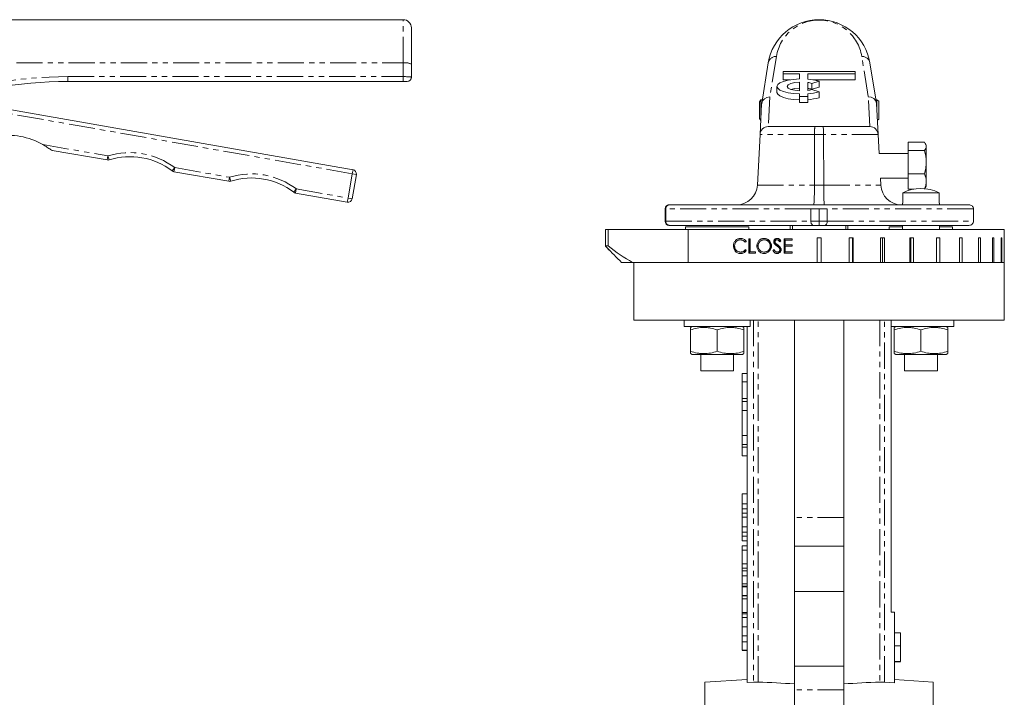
# Model space of a CAD drawing. Header units: millimetres. Extents: x 64 to 548, y -48 to 513.
# Tile 5 of 5: x 309 to 548, y 348 to 513. Entities that reach past the tile are written whole.
import ezdxf

# ---------------------------------------------------------------- set-up
doc = ezdxf.new("R2010")
doc.units = ezdxf.units.MM
doc.linetypes.add('PHANTOM', pattern=[12.7, 6.35, -1.27, 1.27, -1.27, 1.27, -1.27])

msp = doc.modelspace()

# ---------------------------------------------------------------- linework, layer by layer
at = {"color": 7, "linetype": 'Continuous', "lineweight": 15}
for p, q in [((402.44, 512.87), (277.75, 512.87)), ((404.44, 510.87), (404.44, 502.05)), ((489.54, 492.49), (491.14, 502.37)), ((515.82, 502.37), (517.41, 492.56)), ((404.44, 502.05), (404.44, 498.87)), ((494.73, 500.3), (494.73, 499.69)), ((512.23, 500.3), (494.73, 500.3)), ((512.23, 499.69), (512.23, 500.3)), ((402.44, 497.87), (320.99, 497.87)), ((403.44, 497.87), (402.44, 497.87)), ((494.73, 499.69), (498.73, 499.69)), ((494.73, 499.69), (494.73, 498.26)), ((494.73, 498.26), (496.48, 498.26)), ((498.73, 499.69), (498.73, 498.46)), ((498.73, 495.58), (498.73, 497.69)), ((500.73, 499.69), (512.23, 499.69)), ((500.73, 498.41), (500.73, 499.69)), ((500.73, 497.6), (500.73, 495.67)), ((503.49, 497.93), (501.72, 497.39)), ((502, 498.26), (512.23, 498.26)), ((503.49, 497.93), (503.49, 496.5)), ((512.23, 499.69), (512.23, 498.26)), ((493.24, 496.64), (493.24, 495.21)), ((501.72, 497.39), (501.72, 495.96)), ((503.49, 496.5), (501.72, 495.96)), ((501.72, 495.88), (503.49, 495.34)), ((503.49, 495.34), (503.49, 493.91)), ((489.32, 493.37), (489.03, 492.87)), ((489.03, 488.87), (489.03, 492.87)), ((489.68, 493.37), (489.32, 493.37)), ((489.32, 493.37), (489.32, 488.39)), ((498.73, 494.81), (498.73, 494.19)), ((498.73, 494.19), (500.73, 494.19)), ((498.73, 494.19), (498.73, 492.76)), ((498.73, 492.76), (500.73, 492.76)), ((500.73, 494.19), (500.73, 494.86)), ((500.73, 494.19), (500.73, 492.76)), ((517.53, 493.37), (517.28, 493.37)), ((518.03, 493.08), (517.53, 493.37)), ((517.53, 490.56), (517.53, 493.37)), ((518.03, 493.08), (518.03, 488.66)), ((300.09, 492.23), (390.26, 476.41)), ((489.14, 484.98), (489.53, 492.4)), ((489.53, 492.4), (489.54, 492.49)), ((517.41, 492.56), (517.43, 492.46)), ((517.43, 492.46), (517.82, 484.98)), ((489.03, 488.87), (489.32, 488.37)), ((517.64, 488.43), (518.03, 488.66)), ((491.13, 486.87), (502.46, 486.87)), ((502.46, 486.87), (504.43, 486.87)), ((504.43, 486.87), (515.82, 486.87)), ((489.14, 484.98), (488.49, 472.61)), ((502.38, 484.98), (502.36, 472.61)), ((504.6, 472.61), (504.58, 484.98)), ((518.06, 480.37), (517.82, 484.98)), ((330.52, 478.77), (317.21, 481.11)), ((525.13, 483.06), (529.06, 483.06)), ((525.13, 481.08), (525.13, 483.06)), ((525.13, 475.4), (525.13, 481.08)), ((525.13, 481.08), (529.06, 481.08)), ((529.5, 482.37), (529.31, 482.71)), ((529.5, 482.07), (529.5, 482.37)), ((529.5, 482.07), (529.5, 478.24)), ((525.13, 480.37), (518.06, 480.37)), ((529.5, 473.54), (529.5, 478.24)), ((360.07, 473.59), (346.76, 475.92)), ((391.07, 475.26), (390.03, 469.35)), ((518.38, 474.37), (525.13, 474.37)), ((518.47, 472.61), (518.38, 474.37)), ((525.13, 475.4), (529.06, 475.4)), ((525.13, 471.68), (525.13, 475.4)), ((525.13, 471.68), (526.48, 471.68)), ((529.3, 472.02), (529.5, 472.37)), ((529.5, 472.37), (529.5, 473.54)), ((388.87, 468.53), (376.31, 470.74)), ((523.8, 470.8), (523.8, 468.3)), ((523.8, 470.8), (532.66, 470.8)), ((532.66, 468.3), (532.66, 470.8)), ((466.07, 466.87), (466.07, 463.87)), ((467.07, 467.87), (539.89, 467.87)), ((501.48, 466.87), (503.48, 466.87)), ((501.48, 466.87), (501.48, 463.87)), ((503.48, 466.87), (503.48, 463.87)), ((503.48, 466.87), (505.48, 466.87)), ((505.48, 466.87), (505.48, 463.87)), ((523.73, 468.3), (523.73, 467.87)), ((523.8, 468.3), (523.73, 468.3)), ((532.73, 468.3), (532.66, 468.3)), ((532.73, 467.87), (532.73, 468.3)), ((540.98, 466.87), (540.98, 463.87)), ((451.56, 461.87), (451.56, 457.87)), ((451.56, 461.87), (451.56, 457.87)), ((452.24, 461.87), (451.56, 461.87)), ((451.56, 461.87), (451.56, 461.87)), ((451.56, 461.87), (451.56, 461.87)), ((452.24, 457.87), (452.24, 461.87)), ((471.66, 461.87), (452.24, 461.87)), ((502.11, 462.87), (467.07, 462.87)), ((471.05, 462.52), (471.05, 461.87)), ((471.58, 462.52), (471.05, 462.52)), ((486.42, 462.52), (471.58, 462.52)), ((471.66, 453.87), (471.66, 461.87)), ((548.48, 461.87), (471.66, 461.87)), ((486.42, 461.87), (486.42, 462.52)), ((496.48, 461.87), (496.48, 462.87)), ((497.02, 462.87), (497.02, 461.87)), ((503.48, 462.87), (502.11, 462.87)), ((503.48, 462.87), (503.48, 463.87)), ((504.85, 462.87), (503.48, 462.87)), ((539.89, 462.87), (504.85, 462.87)), ((509.94, 461.87), (509.94, 462.87)), ((510.48, 462.87), (510.48, 461.87)), ((520.54, 462.52), (520.54, 461.87)), ((521.07, 462.52), (520.54, 462.52)), ((523.73, 462.52), (521.07, 462.52)), ((523.73, 462.87), (523.73, 461.87)), ((532.73, 461.87), (532.73, 462.87)), ((535.91, 462.52), (532.73, 462.52)), ((535.91, 461.87), (535.91, 462.52)), ((548.48, 459.87), (548.48, 461.87)), ((484.52, 459.35), (484.37, 459.35)), ((486.75, 459.62), (486.45, 459.62)), ((486.45, 459.62), (486.45, 456.12)), ((486.61, 456.12), (486.61, 459.62)), ((486.75, 456.48), (486.75, 459.62)), ((490.28, 459.35), (490.12, 459.35)), ((493.43, 459.35), (493.27, 459.35)), ((496.94, 459.62), (494.97, 459.62)), ((494.97, 459.62), (494.97, 456.12)), ((495.13, 456.12), (495.13, 459.62)), ((495.28, 458.18), (495.28, 459.26)), ((495.28, 459.26), (496.94, 459.26)), ((496.94, 459.26), (496.94, 459.62)), ((502.98, 453.87), (502.98, 459.87)), ((502.98, 459.87), (503.98, 459.87)), ((503.98, 459.87), (503.98, 453.87)), ((510.8, 459.87), (511.79, 459.87)), ((510.8, 453.87), (510.8, 459.87)), ((511.57, 459.87), (511.57, 453.87)), ((511.79, 459.87), (511.79, 453.87)), ((518.4, 459.87), (519.34, 459.87)), ((518.4, 453.87), (518.4, 459.87)), ((518.91, 459.87), (518.91, 453.87)), ((519.34, 459.87), (519.34, 453.87)), ((525.54, 459.87), (526.41, 459.87)), ((525.54, 453.87), (525.54, 459.87)), ((525.78, 459.87), (525.78, 453.87)), ((526.41, 459.87), (526.41, 453.87)), ((532.02, 459.87), (532.79, 459.87)), ((532.02, 453.87), (532.02, 459.87)), ((532.79, 459.87), (532.79, 453.87)), ((537.63, 459.87), (538.27, 459.87)), ((537.63, 453.87), (537.63, 459.87)), ((538.27, 459.87), (538.27, 453.87)), ((542.2, 459.87), (542.7, 459.87)), ((542.2, 453.87), (542.2, 459.87)), ((542.7, 459.87), (542.7, 453.87)), ((545.59, 459.87), (545.93, 459.87)), ((545.59, 453.87), (545.59, 459.87)), ((545.93, 459.87), (545.93, 453.87)), ((547.71, 459.87), (547.88, 459.87)), ((547.71, 453.87), (547.71, 459.87)), ((547.88, 459.87), (547.88, 453.87)), ((548.48, 459.87), (548.48, 459.87)), ((548.48, 453.87), (548.48, 459.87)), ((451.56, 457.87), (451.56, 457.87)), ((451.56, 457.87), (452.24, 457.87)), ((482.84, 457.89), (482.68, 457.89)), ((488.54, 457.86), (488.38, 457.86)), ((491.75, 457.87), (491.59, 457.87)), ((492.62, 458.89), (492.46, 458.89)), ((492.81, 458.36), (492.65, 458.36)), ((493.99, 457.33), (493.83, 457.33)), ((494.11, 456.98), (493.95, 456.98)), ((496.94, 458.18), (495.28, 458.18)), ((495.28, 456.48), (495.28, 457.83)), ((495.28, 457.83), (496.94, 457.83)), ((496.94, 457.83), (496.94, 458.18)), ((483.24, 456.64), (483.08, 456.64)), ((484.54, 456.39), (484.39, 456.39)), ((486.45, 456.12), (488, 456.12)), ((488, 456.48), (486.75, 456.48)), ((488, 456.12), (488, 456.48)), ((490.28, 456.39), (490.12, 456.39)), ((492.4, 456.8), (492.25, 456.8)), ((493.44, 456.39), (493.28, 456.39)), ((494.97, 456.12), (496.94, 456.12)), ((496.94, 456.48), (495.28, 456.48)), ((496.94, 456.12), (496.94, 456.48)), ((455.49, 453.87), (458.19, 453.87)), ((455.49, 453.87), (455.49, 453.87)), ((466.83, 453.87), (458.19, 453.87)), ((458.48, 453.87), (458.48, 439.87)), ((466.83, 453.87), (548.48, 453.87)), ((502.98, 453.87), (471.66, 453.87)), ((496.48, 453.87), (496.48, 453.87)), ((497.02, 453.87), (497.02, 453.87)), ((510.8, 453.87), (503.98, 453.87)), ((509.94, 453.87), (509.94, 453.87)), ((510.48, 453.87), (510.48, 453.87)), ((518.4, 453.87), (511.79, 453.87)), ((525.54, 453.87), (519.34, 453.87)), ((532.02, 453.87), (526.41, 453.87)), ((537.63, 453.87), (532.79, 453.87)), ((542.2, 453.87), (538.27, 453.87)), ((545.59, 453.87), (542.7, 453.87)), ((547.71, 453.87), (545.93, 453.87)), ((548.48, 453.87), (547.88, 453.87)), ((548.48, 439.87), (548.48, 453.87)), ((458.48, 439.87), (548.48, 439.87)), ((470.73, 439.87), (470.73, 438.27)), ((486.73, 438.27), (470.73, 438.27)), ((472.61, 438.27), (472.23, 438.05)), ((485.23, 438.05), (484.86, 438.27)), ((485.98, 438.27), (485.98, 351.72)), ((486.73, 438.27), (486.73, 439.87)), ((497.48, 439.87), (497.48, 391.9)), ((509.48, 439.87), (509.48, 391.9)), ((520.98, 368.87), (520.98, 439.87)), ((536.23, 438.27), (520.98, 438.27)), ((522.1, 438.27), (521.73, 438.05)), ((534.73, 438.05), (534.35, 438.27)), ((536.23, 438.27), (536.23, 439.87)), ((472.23, 437.47), (472.23, 432.27)), ((478.73, 437.47), (478.73, 432.27)), ((485.23, 437.47), (485.23, 432.27)), ((521.73, 437.47), (521.73, 432.27)), ((528.23, 437.47), (528.23, 432.27)), ((534.73, 437.47), (534.73, 432.27)), ((472.23, 431.69), (472.61, 431.47)), ((472.61, 431.47), (478.73, 431.47)), ((474.73, 431.47), (474.73, 427.52)), ((478.73, 431.47), (484.86, 431.47)), ((482.73, 427.52), (482.73, 431.47)), ((484.86, 431.47), (485.23, 431.69)), ((521.73, 431.69), (522.1, 431.47)), ((522.1, 431.47), (528.23, 431.47)), ((524.23, 431.47), (524.23, 427.52)), ((528.23, 431.47), (534.35, 431.47)), ((532.23, 427.52), (532.23, 431.47)), ((534.35, 431.47), (534.73, 431.69)), ((475.01, 427.52), (474.73, 427.52)), ((482.73, 427.52), (475.01, 427.52)), ((484.78, 426.87), (485.98, 426.87)), ((484.78, 426.87), (484.78, 424.87)), ((524.5, 427.52), (524.23, 427.52)), ((532.23, 427.52), (524.5, 427.52)), ((484.78, 424.87), (485.98, 424.87)), ((484.78, 424.87), (484.78, 420.79)), ((484.78, 420.79), (485.98, 420.79)), ((484.78, 420.07), (484.78, 420.79)), ((485.98, 420.07), (484.78, 420.07)), ((484.78, 420.07), (484.78, 417.9)), ((484.78, 417.9), (485.98, 417.9)), ((484.78, 417.9), (484.78, 411.79)), ((484.78, 411.79), (485.98, 411.79)), ((484.78, 411.79), (484.78, 409.59)), ((484.78, 409.59), (485.98, 409.59)), ((484.78, 408.95), (484.78, 409.59)), ((485.98, 408.95), (484.78, 408.95)), ((484.78, 408.95), (484.78, 406.87)), ((484.78, 406.87), (485.98, 406.87)), ((484.78, 397.6), (485.98, 397.6)), ((484.78, 397.6), (484.78, 395.21)), ((484.78, 393.97), (485.98, 393.97)), ((484.78, 392.95), (485.98, 392.95)), ((484.78, 391.96), (485.98, 391.96)), ((484.78, 391.96), (484.78, 389.57)), ((497.48, 391.9), (497.48, 384.87)), ((509.48, 391.9), (509.48, 384.87)), ((484.78, 388.33), (485.98, 388.33)), ((484.78, 387.31), (485.98, 387.31)), ((485.98, 386.22), (484.78, 386.22)), ((484.78, 384.96), (484.78, 383.92)), ((484.78, 384.96), (485.98, 384.96)), ((484.78, 383.92), (485.98, 383.92)), ((484.78, 383.92), (484.78, 380.57)), ((497.48, 384.87), (497.48, 373.87)), ((497.48, 384.87), (509.48, 384.87)), ((509.48, 384.87), (509.48, 373.87)), ((484.78, 380.57), (485.98, 380.57)), ((484.78, 380.57), (484.78, 379.58)), ((484.78, 379.58), (485.98, 379.58)), ((484.78, 378.92), (485.98, 378.92)), ((484.78, 377.69), (485.98, 377.69)), ((484.78, 376.06), (484.78, 375.76)), ((485.98, 375.76), (484.78, 375.76)), ((484.78, 375.18), (484.78, 375.76)), ((484.78, 375.18), (485.98, 375.18)), ((484.78, 375.18), (484.78, 375.02)), ((484.78, 375.02), (485.98, 375.02)), ((484.78, 375.02), (484.78, 372.94)), ((497.48, 373.87), (509.48, 373.87)), ((497.48, 373.87), (497.48, 355.74)), ((509.48, 373.87), (509.48, 355.74)), ((484.78, 372.94), (485.98, 372.94)), ((484.78, 372.94), (484.78, 372.85)), ((484.78, 372.85), (485.98, 372.85)), ((484.78, 372.85), (484.78, 372.13)), ((484.78, 372.13), (485.98, 372.13)), ((484.78, 372.13), (484.78, 368.81)), ((484.78, 368.81), (485.98, 368.81)), ((484.78, 368.45), (485.98, 368.45)), ((521.78, 368.87), (520.98, 368.87)), ((521.78, 368.87), (521.78, 351.67)), ((484.78, 367.55), (485.98, 367.55)), ((484.78, 365.31), (485.98, 365.31)), ((523.28, 363.87), (521.78, 363.87)), ((523.28, 360.64), (523.28, 363.87)), ((484.78, 363.07), (485.98, 363.07)), ((484.78, 361.66), (485.98, 361.66)), ((484.78, 359.64), (485.98, 359.64)), ((484.78, 359.55), (485.98, 359.55)), ((523.28, 360.64), (521.78, 360.64)), ((523.28, 356.87), (523.28, 360.64)), ((523.28, 356.87), (521.78, 356.87)), ((523.28, 356.78), (521.78, 356.78)), ((497.48, 355.74), (509.48, 355.74)), ((497.48, 355.74), (497.48, 349.95)), ((509.48, 355.74), (509.48, 349.95)), ((485.98, 352.52), (475.73, 351.87)), ((475.73, 155.87), (475.73, 351.87)), ((485.98, 351.72), (487.57, 351.82)), ((521.78, 351.67), (519.39, 351.82)), ((531.23, 351.87), (521.78, 352.47)), ((531.23, 351.87), (531.23, 155.87)), ((497.48, 349.95), (497.48, 333.17)), ((509.48, 349.95), (509.48, 333.17))]:
    msp.add_line(p, q, dxfattribs=at)
at = {"color": 8, "linetype": 'PHANTOM', "lineweight": 0}
for p, q in [((402.44, 502.37), (402.44, 512.87)), ((295.77, 502.37), (402.44, 502.37)), ((402.44, 499.03), (402.44, 502.37)), ((493.12, 503.95), (491.52, 494.09)), ((515.44, 494.16), (513.85, 503.96)), ((320.99, 497.87), (320.99, 499.03)), ((320.99, 499.03), (402.44, 499.03)), ((402.44, 497.87), (402.44, 499.03)), ((390.08, 475.43), (290.08, 492.97)), ((491.52, 494.09), (491.14, 486.87)), ((515.82, 486.87), (515.44, 494.16)), ((502.38, 484.98), (489.14, 484.98)), ((504.58, 484.98), (502.38, 484.98)), ((517.82, 484.98), (504.58, 484.98)), ((314.92, 482.52), (330.69, 479.76)), ((330.69, 479.76), (330.52, 478.77)), ((330.69, 479.76), (330.99, 478.8)), ((346.94, 476.91), (346.33, 476.11)), ((346.94, 476.91), (346.76, 475.92)), ((346.94, 476.91), (360.24, 474.57)), ((390.08, 475.43), (390.26, 476.41)), ((360.24, 474.57), (360.07, 473.59)), ((360.24, 474.57), (360.54, 473.62)), ((389.05, 469.52), (390.08, 475.43)), ((390.08, 475.43), (391.07, 475.26)), ((376.48, 471.72), (375.88, 470.93)), ((376.48, 471.72), (376.31, 470.74)), ((376.48, 471.72), (389.05, 469.52)), ((488.49, 472.61), (502.36, 472.61)), ((502.36, 472.61), (504.6, 472.61)), ((504.6, 472.61), (518.47, 472.61)), ((389.05, 469.52), (388.87, 468.53)), ((389.05, 469.52), (390.03, 469.35)), ((466.07, 466.87), (466.25, 466.87)), ((501.48, 466.87), (466.25, 466.87)), ((466.25, 466.87), (466.25, 463.87)), ((540.98, 466.87), (505.48, 466.87)), ((451.56, 457.87), (451.56, 461.87)), ((466.07, 463.87), (466.25, 463.87)), ((466.25, 463.87), (501.48, 463.87)), ((501.48, 463.87), (503.48, 463.87)), ((503.48, 463.87), (505.48, 463.87)), ((505.48, 463.87), (540.98, 463.87)), ((493.37, 457.88), (493.21, 457.88)), ((487.57, 439.87), (487.57, 351.82)), ((488.71, 351.85), (488.71, 439.87)), ((518.25, 439.87), (518.25, 351.85)), ((519.39, 351.82), (519.39, 439.87)), ((484.78, 395.21), (485.98, 395.21)), ((509.48, 391.9), (497.48, 391.9)), ((484.78, 389.57), (485.98, 389.57)), ((509.48, 349.95), (497.48, 349.95))]:
    msp.add_line(p, q, dxfattribs=at)
at = {"color": 7, "linetype": 'Continuous', "lineweight": 15, "flags": 128}
for points in [[(498.73, 498.46), (497.28, 498.37), (495.95, 498.17), (494.82, 497.88), (493.96, 497.51), (493.43, 497.08), (493.24, 496.64), (493.43, 496.19), (493.96, 495.76), (494.82, 495.4), (495.95, 495.1), (497.28, 494.9), (498.73, 494.81)], [(498.73, 497.69), (497.56, 497.57), (496.59, 497.33), (495.96, 497.01), (495.74, 496.64), (495.96, 496.26), (496.59, 495.94), (497.56, 495.7), (498.73, 495.58)], [(493.24, 495.21), (493.43, 494.76), (493.96, 494.34), (494.82, 493.97), (495.95, 493.67), (497.28, 493.47), (498.73, 493.38)], [(498.73, 496.26), (497.56, 496.14), (496.64, 495.92)]]:
    msp.add_lwpolyline(points, dxfattribs=at)
at = {"color": 7, "linetype": 'Continuous', "lineweight": 15}
for centre, radius, start, end in [((402.44, 510.87), 2, 0, 90), ((503.48, 500.37), 12.5, 9.22, 170.7986), ((320.99, 397.87), 100, 90, 110.6891), ((403.44, 498.87), 1, 270, 0), ((499.86, 485.26), 13.18, 74.0304, 86.2145), ((499.83, 491.01), 6.66, 73.5361, 82.249), ((499.83, 489.58), 6.66, 73.5361, 82.249), ((499.83, 502.26), 6.66, 277.751, 286.4639), ((499.86, 508.01), 13.18, 273.7855, 285.9696), ((499.86, 506.58), 13.18, 273.7855, 285.9696), ((491.13, 484.87), 2, 90, 177), ((515.82, 484.87), 2, 3, 90), ((306.5, 467.76), 17, 60.2988, 99.7987), ((317.39, 482.09), 1, 232.7827, 260.0487), ((330.69, 479.76), 1, 260.0487, 287.3148), ((336.05, 462.57), 17, 52.7827, 107.3148), ((346.94, 476.91), 1, 232.7827, 260.0487), ((390.08, 475.43), 1, 350.0487, 80.0487), ((360.24, 474.57), 1, 260.0487, 287.3148), ((365.6, 457.39), 17, 52.7827, 107.3148), ((483.5, 472.87), 5, 270, 357), ((523.46, 472.87), 5, 183, 270), ((528.23, 461.87), 9.97, 63.6243, 116.3757), ((376.48, 471.72), 1, 232.7827, 260.0487), ((389.05, 469.52), 1, 260.0487, 350.0487), ((467.07, 466.87), 1, 90, 180), ((467.07, 463.87), 1, 180, 270)]:
    msp.add_arc(centre, radius, start, end, dxfattribs=at)
at = {"color": 8, "linetype": 'PHANTOM', "lineweight": 0}
for centre, radius, start, end in [((503.48, 502.27), 10.5, 9.22, 170.7986), ((402.93, 499.01), 3.4, 63.5468, 98.2475), ((493.05, 502.02), 1.93, 87.8893, 169.6099), ((513.92, 502.02), 1.93, 10.4082, 92.1123), ((320.99, 398.03), 101, 90, 110.7751), ((336.05, 462.57), 18, 52.7827, 107.3148), ((365.6, 457.39), 18, 52.7827, 107.3148), ((467.17, 466.95), 0.926, 95.9061, 184.884), ((467.17, 463.79), 0.926, 175.116, 264.0939)]:
    msp.add_arc(centre, radius, start, end, dxfattribs=at)
msp.add_ellipse((402.44, 498.87), major_axis=(2, 0), ratio=0.080113, start_param=0, end_param=1.570796, dxfattribs=at)
at = {"color": 7, "linetype": 'Continuous', "lineweight": 15}
for centre, major_axis, ratio, start_param, end_param in [((491.52, 492.18), (1.99, -0.21), 0.95151, 1.672147, 3.090095), ((515.44, 492.25), (1.99, 0.21), 0.951508, 0.051652, 1.469292), ((503.48, 462.07), (44.7, 33.76), 0.152615, 1.860086, 1.86622), ((503.48, 453.71), (44.71, -33.41), 0.152188, 4.415459, 4.421593), ((503.48, 455.13), (44.85, 26.25), 0.13891, 1.735386, 1.741975), ((503.48, 455.13), (44.35, 25.96), 0.13891, 1.734616, 1.741279), ((503.48, 455.48), (44.71, 33.43), 0.15221, 1.664756, 1.6711), ((483.01, 253.87), (140.61, 0), 0.697362, 1.467704, 1.530219), ((523.95, 253.87), (140.61, 0), 0.697362, 1.611374, 1.673889)]:
    msp.add_ellipse(centre, major_axis=major_axis, ratio=ratio, start_param=start_param, end_param=end_param, dxfattribs=at)
for points, knots in [([(502.38, 484.98), (502.38, 485.1), (502.38, 485.23), (502.38, 485.47), (502.38, 485.59), (502.39, 485.82), (502.39, 485.93), (502.4, 486.14), (502.4, 486.23), (502.41, 486.41), (502.41, 486.49), (502.42, 486.62), (502.42, 486.68), (502.43, 486.77), (502.44, 486.81), (502.45, 486.86), (502.45, 486.87), (502.46, 486.87)], [0, 0, 0, 0, 0.125, 0.125, 0.25, 0.25, 0.375, 0.375, 0.5, 0.5, 0.625, 0.625, 0.75, 0.75, 0.875, 0.875, 1, 1, 1, 1]), ([(504.58, 484.98), (504.58, 485.23), (504.57, 485.48), (504.56, 485.94), (504.55, 486.15), (504.52, 486.5), (504.5, 486.63), (504.46, 486.82), (504.45, 486.87), (504.43, 486.87)], [0, 0, 0, 0, 0.25, 0.25, 0.5, 0.5, 0.75, 0.75, 1, 1, 1, 1]), ([(316.78, 481.3), (316.67, 481.38), (316.52, 481.49), (316.23, 481.7), (316.07, 481.81), (315.6, 482.12), (315.26, 482.33), (314.92, 482.52)], [0, 0, 0, 0, 0.25, 0.25, 0.5, 0.5, 1, 1, 1, 1]), ([(529.06, 483.06), (529.19, 482.9), (529.31, 482.73), (529.46, 482.4), (529.5, 482.24), (529.5, 482.07)], [0, 0, 0, 0, 0.5, 0.5, 1, 1, 1, 1]), ([(529.5, 482.07), (529.5, 481.9), (529.46, 481.73), (529.3, 481.4), (529.19, 481.24), (529.06, 481.08)], [0, 0, 0, 0, 0.5, 0.5, 1, 1, 1, 1]), ([(529.5, 478.24), (529.5, 478), (529.49, 477.75), (529.45, 477.28), (529.42, 477.04), (529.31, 476.33), (529.19, 475.86), (529.06, 475.4)], [0, 0, 0, 0, 0.25, 0.25, 0.5, 0.5, 1, 1, 1, 1]), ([(502.36, 472.61), (502.35, 472.29), (502.35, 471.98), (502.35, 471.37), (502.34, 471.07), (502.33, 470.49), (502.33, 470.22), (502.31, 469.7), (502.31, 469.46), (502.29, 469.03), (502.28, 468.83), (502.26, 468.49), (502.25, 468.34), (502.23, 468.11), (502.22, 468.02), (502.21, 467.93), (502.2, 467.91), (502.19, 467.88), (502.19, 467.87), (502.18, 467.87)], [0, 0, 0, 0, 0.125, 0.125, 0.25, 0.25, 0.375, 0.375, 0.5, 0.5, 0.625, 0.625, 0.75, 0.75, 0.875, 0.875, 0.9375, 0.9375, 1, 1, 1, 1]), ([(504.6, 472.61), (504.6, 472.29), (504.61, 471.98), (504.61, 471.37), (504.62, 471.07), (504.63, 470.49), (504.63, 470.22), (504.64, 469.7), (504.65, 469.46), (504.67, 469.03), (504.68, 468.83), (504.7, 468.49), (504.71, 468.34), (504.73, 468.11), (504.74, 468.02), (504.75, 467.93), (504.76, 467.91), (504.77, 467.88), (504.77, 467.87), (504.78, 467.87)], [0, 0, 0, 0, 0.125, 0.125, 0.25, 0.25, 0.375, 0.375, 0.5, 0.5, 0.625, 0.625, 0.75, 0.75, 0.875, 0.875, 0.9375, 0.9375, 1, 1, 1, 1]), ([(529.5, 473.54), (529.5, 473.38), (529.49, 473.22), (529.45, 472.91), (529.42, 472.76), (529.31, 472.29), (529.19, 471.99), (529.06, 471.68)], [0, 0, 0, 0, 0.25, 0.25, 0.5, 0.5, 1, 1, 1, 1]), ([(540.98, 466.87), (540.98, 467.01), (540.95, 467.15), (540.83, 467.39), (540.74, 467.51), (540.43, 467.77), (540.16, 467.87), (539.89, 467.87)], [0, 0, 0, 0, 0.25, 0.25, 0.5, 0.5, 1, 1, 1, 1]), ([(501.48, 463.87), (501.48, 463.73), (501.5, 463.59), (501.57, 463.34), (501.62, 463.23), (501.8, 462.96), (501.96, 462.87), (502.11, 462.87)], [0, 0, 0, 0, 0.25, 0.25, 0.5, 0.5, 1, 1, 1, 1]), ([(505.48, 463.87), (505.48, 463.73), (505.46, 463.59), (505.39, 463.34), (505.34, 463.23), (505.16, 462.96), (505, 462.87), (504.85, 462.87)], [0, 0, 0, 0, 0.25, 0.25, 0.5, 0.5, 1, 1, 1, 1]), ([(540.98, 463.87), (540.98, 463.73), (540.95, 463.59), (540.83, 463.35), (540.74, 463.24), (540.43, 462.97), (540.16, 462.87), (539.89, 462.87)], [0, 0, 0, 0, 0.25, 0.25, 0.5, 0.5, 1, 1, 1, 1]), ([(484.39, 459.71), (484.28, 459.71), (484.17, 459.7), (483.95, 459.66), (483.84, 459.63), (483.53, 459.5), (483.34, 459.37), (483.1, 459.12), (483.03, 459.03), (482.9, 458.83), (482.85, 458.72), (482.76, 458.5), (482.73, 458.38), (482.7, 458.2), (482.69, 458.14), (482.68, 458.01), (482.68, 457.95), (482.68, 457.89)], [0, 0, 0, 0, 0.125, 0.125, 0.25, 0.25, 0.5, 0.5, 0.625, 0.625, 0.75, 0.75, 0.875, 0.875, 0.9375, 0.9375, 1, 1, 1, 1]), ([(482.96, 457.87), (482.97, 457.97), (482.97, 458.07), (483.01, 458.26), (483.03, 458.36), (483.1, 458.55), (483.15, 458.63), (483.25, 458.79), (483.31, 458.87), (483.51, 459.07), (483.67, 459.18), (483.92, 459.28), (484.01, 459.31), (484.19, 459.34), (484.28, 459.35), (484.37, 459.35)], [0, 0, 0, 0, 0.125, 0.125, 0.25, 0.25, 0.375, 0.375, 0.5, 0.5, 0.75, 0.75, 0.875, 0.875, 1, 1, 1, 1]), ([(484.37, 459.35), (484.42, 459.35), (484.48, 459.35), (484.59, 459.34), (484.64, 459.33), (484.81, 459.29), (484.91, 459.26), (485.11, 459.16), (485.21, 459.1), (485.39, 458.95), (485.46, 458.86), (485.54, 458.77)], [0, 0, 0, 0, 0.125, 0.125, 0.25, 0.25, 0.5, 0.5, 0.75, 0.75, 1, 1, 1, 1]), ([(485.79, 458.98), (485.75, 459.04), (485.71, 459.1), (485.61, 459.2), (485.56, 459.25), (485.41, 459.39), (485.29, 459.47), (485.05, 459.59), (484.92, 459.64), (484.72, 459.68), (484.65, 459.69), (484.52, 459.71), (484.45, 459.71), (484.39, 459.71)], [0, 0, 0, 0, 0.125, 0.125, 0.25, 0.25, 0.5, 0.5, 0.75, 0.75, 0.875, 0.875, 1, 1, 1, 1]), ([(490.11, 459.71), (490.05, 459.71), (489.99, 459.71), (489.88, 459.7), (489.82, 459.69), (489.66, 459.65), (489.54, 459.62), (489.33, 459.52), (489.23, 459.47), (489.05, 459.33), (488.96, 459.25), (488.72, 458.99), (488.59, 458.79), (488.47, 458.45), (488.44, 458.34), (488.4, 458.16), (488.4, 458.1), (488.39, 457.98), (488.38, 457.92), (488.38, 457.86)], [0, 0, 0, 0, 0.0625, 0.0625, 0.125, 0.125, 0.25, 0.25, 0.375, 0.375, 0.5, 0.5, 0.75, 0.75, 0.875, 0.875, 0.9375, 0.9375, 1, 1, 1, 1]), ([(488.68, 457.86), (488.68, 457.96), (488.69, 458.05), (488.72, 458.25), (488.75, 458.34), (488.82, 458.53), (488.87, 458.61), (488.97, 458.77), (489.03, 458.85), (489.24, 459.06), (489.4, 459.16), (489.66, 459.28), (489.75, 459.3), (489.93, 459.34), (490.03, 459.35), (490.12, 459.35)], [0, 0, 0, 0, 0.125, 0.125, 0.25, 0.25, 0.375, 0.375, 0.5, 0.5, 0.75, 0.75, 0.875, 0.875, 1, 1, 1, 1]), ([(491.9, 457.87), (491.9, 457.93), (491.9, 457.99), (491.89, 458.12), (491.88, 458.18), (491.85, 458.35), (491.81, 458.47), (491.72, 458.7), (491.67, 458.8), (491.54, 459), (491.46, 459.1), (491.29, 459.27), (491.2, 459.35), (491.01, 459.48), (490.9, 459.54), (490.69, 459.63), (490.57, 459.66), (490.34, 459.7), (490.23, 459.71), (490.11, 459.71)], [0, 0, 0, 0, 0.0625, 0.0625, 0.125, 0.125, 0.25, 0.25, 0.375, 0.375, 0.5, 0.5, 0.625, 0.625, 0.75, 0.75, 0.875, 0.875, 1, 1, 1, 1]), ([(490.12, 459.35), (490.22, 459.35), (490.31, 459.34), (490.5, 459.31), (490.59, 459.28), (490.76, 459.21), (490.85, 459.16), (491.01, 459.06), (491.09, 459), (491.23, 458.86), (491.29, 458.79), (491.4, 458.63), (491.45, 458.54), (491.52, 458.36), (491.55, 458.27), (491.59, 458.07), (491.59, 457.97), (491.59, 457.87)], [0, 0, 0, 0, 0.125, 0.125, 0.25, 0.25, 0.375, 0.375, 0.5, 0.5, 0.625, 0.625, 0.75, 0.75, 0.875, 0.875, 1, 1, 1, 1]), ([(491.75, 457.87), (491.75, 457.97), (491.74, 458.07), (491.71, 458.26), (491.68, 458.36), (491.6, 458.54), (491.56, 458.63), (491.45, 458.79), (491.38, 458.86), (491.17, 459.06), (491.01, 459.17), (490.75, 459.28), (490.65, 459.31), (490.47, 459.34), (490.37, 459.35), (490.28, 459.35)], [0, 0, 0, 0, 0.125, 0.125, 0.25, 0.25, 0.375, 0.375, 0.5, 0.5, 0.75, 0.75, 0.875, 0.875, 1, 1, 1, 1]), ([(493.3, 459.71), (493.25, 459.71), (493.2, 459.71), (493.09, 459.69), (493.04, 459.67), (492.89, 459.62), (492.79, 459.56), (492.63, 459.41), (492.57, 459.32), (492.51, 459.17), (492.49, 459.11), (492.47, 459.01), (492.47, 458.95), (492.46, 458.89)], [0, 0, 0, 0, 0.125, 0.125, 0.25, 0.25, 0.5, 0.5, 0.75, 0.75, 0.875, 0.875, 1, 1, 1, 1]), ([(492.62, 458.89), (492.62, 458.95), (492.62, 459), (492.64, 459.11), (492.66, 459.17), (492.72, 459.32), (492.79, 459.41), (492.95, 459.56), (493.04, 459.62), (493.19, 459.67), (493.24, 459.69), (493.35, 459.71), (493.41, 459.71), (493.46, 459.71)], [0, 0, 0, 0, 0.125, 0.125, 0.25, 0.25, 0.5, 0.5, 0.75, 0.75, 0.875, 0.875, 1, 1, 1, 1]), ([(492.77, 458.91), (492.77, 458.94), (492.77, 458.97), (492.79, 459.03), (492.8, 459.06), (492.84, 459.15), (492.88, 459.2), (492.97, 459.28), (493.03, 459.31), (493.15, 459.34), (493.21, 459.35), (493.27, 459.35)], [0, 0, 0, 0, 0.125, 0.125, 0.25, 0.25, 0.5, 0.5, 0.75, 0.75, 1, 1, 1, 1]), ([(493.27, 459.35), (493.3, 459.35), (493.34, 459.35), (493.41, 459.34), (493.44, 459.33), (493.54, 459.29), (493.6, 459.26), (493.71, 459.17), (493.76, 459.12), (493.85, 459.01), (493.9, 458.96), (493.94, 458.9)], [0, 0, 0, 0, 0.125, 0.125, 0.25, 0.25, 0.5, 0.5, 0.75, 0.75, 1, 1, 1, 1]), ([(494.22, 459.12), (494.11, 459.27), (493.99, 459.43), (493.76, 459.59), (493.67, 459.64), (493.54, 459.68), (493.49, 459.69), (493.4, 459.71), (493.35, 459.71), (493.3, 459.71)], [0, 0, 0, 0, 0.5, 0.5, 0.75, 0.75, 0.875, 0.875, 1, 1, 1, 1]), ([(494.1, 458.9), (494.05, 458.96), (494.01, 459.01), (493.91, 459.12), (493.87, 459.17), (493.76, 459.26), (493.7, 459.29), (493.6, 459.33), (493.56, 459.34), (493.49, 459.35), (493.46, 459.35), (493.43, 459.35)], [0, 0, 0, 0, 0.25, 0.25, 0.5, 0.5, 0.75, 0.75, 0.875, 0.875, 1, 1, 1, 1]), ([(451.9, 457.5), (451.81, 457.59), (451.73, 457.68), (451.63, 457.78), (451.6, 457.81), (451.56, 457.86), (451.55, 457.87), (451.56, 457.87)], [0, 0, 0, 0, 0.5, 0.5, 0.75, 0.75, 1, 1, 1, 1]), ([(482.68, 457.89), (482.68, 457.78), (482.69, 457.66), (482.72, 457.44), (482.74, 457.33), (482.81, 457.12), (482.85, 457.02), (482.96, 456.82), (483.02, 456.73), (483.08, 456.64)], [0, 0, 0, 0, 0.25, 0.25, 0.5, 0.5, 0.75, 0.75, 1, 1, 1, 1]), ([(483.24, 456.64), (483.17, 456.73), (483.11, 456.82), (483.01, 457.02), (482.97, 457.12), (482.9, 457.33), (482.88, 457.44), (482.85, 457.66), (482.84, 457.78), (482.84, 457.89)], [0, 0, 0, 0, 0.25, 0.25, 0.5, 0.5, 0.75, 0.75, 1, 1, 1, 1]), ([(484.39, 456.39), (484.3, 456.39), (484.21, 456.4), (484.03, 456.43), (483.94, 456.45), (483.77, 456.52), (483.68, 456.56), (483.53, 456.66), (483.45, 456.72), (483.32, 456.86), (483.26, 456.93), (483.15, 457.1), (483.1, 457.18), (483.03, 457.37), (483.01, 457.46), (482.98, 457.61), (482.97, 457.66), (482.97, 457.77), (482.97, 457.82), (482.96, 457.87)], [0, 0, 0, 0, 0.125, 0.125, 0.25, 0.25, 0.375, 0.375, 0.5, 0.5, 0.625, 0.625, 0.75, 0.75, 0.875, 0.875, 0.9375, 0.9375, 1, 1, 1, 1]), ([(485.54, 456.97), (485.46, 456.88), (485.38, 456.8), (485.21, 456.65), (485.12, 456.59), (484.92, 456.49), (484.82, 456.45), (484.66, 456.41), (484.61, 456.4), (484.5, 456.39), (484.44, 456.39), (484.39, 456.39)], [0, 0, 0, 0, 0.25, 0.25, 0.5, 0.5, 0.75, 0.75, 0.875, 0.875, 1, 1, 1, 1]), ([(484.54, 456.39), (484.6, 456.39), (484.65, 456.39), (484.76, 456.4), (484.82, 456.41), (484.98, 456.45), (485.08, 456.49), (485.27, 456.59), (485.37, 456.65), (485.54, 456.8), (485.62, 456.88), (485.69, 456.97)], [0, 0, 0, 0, 0.125, 0.125, 0.25, 0.25, 0.5, 0.5, 0.75, 0.75, 1, 1, 1, 1]), ([(488.38, 457.86), (488.39, 457.79), (488.39, 457.73), (488.4, 457.61), (488.4, 457.56), (488.44, 457.38), (488.47, 457.26), (488.56, 457.04), (488.61, 456.93), (488.74, 456.74), (488.81, 456.64), (488.98, 456.47), (489.06, 456.4), (489.25, 456.26), (489.36, 456.21), (489.57, 456.12), (489.68, 456.08), (489.85, 456.05), (489.9, 456.04), (490.02, 456.03), (490.08, 456.03), (490.13, 456.03)], [0, 0, 0, 0, 0.0625, 0.0625, 0.125, 0.125, 0.25, 0.25, 0.375, 0.375, 0.5, 0.5, 0.625, 0.625, 0.75, 0.75, 0.875, 0.875, 0.9375, 0.9375, 1, 1, 1, 1]), ([(490.12, 456.39), (490.03, 456.39), (489.94, 456.4), (489.75, 456.43), (489.66, 456.46), (489.4, 456.56), (489.24, 456.67), (489.04, 456.88), (488.98, 456.95), (488.87, 457.11), (488.82, 457.19), (488.75, 457.37), (488.72, 457.47), (488.69, 457.66), (488.68, 457.76), (488.68, 457.86)], [0, 0, 0, 0, 0.125, 0.125, 0.25, 0.25, 0.5, 0.5, 0.625, 0.625, 0.75, 0.75, 0.875, 0.875, 1, 1, 1, 1]), ([(491.59, 457.87), (491.59, 457.77), (491.59, 457.67), (491.55, 457.48), (491.52, 457.38), (491.45, 457.2), (491.4, 457.11), (491.29, 456.95), (491.23, 456.87), (491.02, 456.67), (490.86, 456.57), (490.59, 456.46), (490.5, 456.43), (490.31, 456.4), (490.22, 456.39), (490.12, 456.39)], [0, 0, 0, 0, 0.125, 0.125, 0.25, 0.25, 0.375, 0.375, 0.5, 0.5, 0.75, 0.75, 0.875, 0.875, 1, 1, 1, 1]), ([(490.13, 456.03), (490.25, 456.03), (490.37, 456.04), (490.59, 456.08), (490.7, 456.12), (490.92, 456.21), (491.02, 456.27), (491.21, 456.4), (491.3, 456.48), (491.47, 456.65), (491.54, 456.75), (491.67, 456.95), (491.73, 457.05), (491.81, 457.27), (491.85, 457.39), (491.88, 457.57), (491.89, 457.63), (491.9, 457.75), (491.9, 457.81), (491.9, 457.87)], [0, 0, 0, 0, 0.125, 0.125, 0.25, 0.25, 0.375, 0.375, 0.5, 0.5, 0.625, 0.625, 0.75, 0.75, 0.875, 0.875, 0.9375, 0.9375, 1, 1, 1, 1]), ([(490.28, 456.39), (490.37, 456.39), (490.47, 456.4), (490.65, 456.43), (490.74, 456.46), (490.92, 456.53), (491.01, 456.57), (491.17, 456.68), (491.25, 456.74), (491.39, 456.88), (491.45, 456.95), (491.56, 457.11), (491.6, 457.2), (491.68, 457.38), (491.7, 457.48), (491.74, 457.67), (491.75, 457.77), (491.75, 457.87)], [0, 0, 0, 0, 0.125, 0.125, 0.25, 0.25, 0.375, 0.375, 0.5, 0.5, 0.625, 0.625, 0.75, 0.75, 0.875, 0.875, 1, 1, 1, 1]), ([(492.46, 458.89), (492.46, 458.85), (492.47, 458.8), (492.48, 458.7), (492.5, 458.66), (492.53, 458.57), (492.55, 458.52), (492.6, 458.44), (492.63, 458.4), (492.65, 458.36)], [0, 0, 0, 0, 0.25, 0.25, 0.5, 0.5, 0.75, 0.75, 1, 1, 1, 1]), ([(493.28, 456.39), (493.24, 456.39), (493.2, 456.39), (493.12, 456.41), (493.08, 456.42), (492.97, 456.47), (492.9, 456.52), (492.77, 456.63), (492.72, 456.69), (492.62, 456.83), (492.58, 456.9), (492.53, 456.97)], [0, 0, 0, 0, 0.125, 0.125, 0.25, 0.25, 0.5, 0.5, 0.75, 0.75, 1, 1, 1, 1]), ([(492.81, 458.36), (492.78, 458.4), (492.75, 458.44), (492.71, 458.52), (492.69, 458.57), (492.65, 458.66), (492.64, 458.7), (492.62, 458.8), (492.62, 458.85), (492.62, 458.89)], [0, 0, 0, 0, 0.25, 0.25, 0.5, 0.5, 0.75, 0.75, 1, 1, 1, 1]), ([(492.65, 458.36), (492.73, 458.27), (492.83, 458.19), (493.02, 458.03), (493.11, 457.96), (493.21, 457.88)], [0, 0, 0, 0, 0.5, 0.5, 1, 1, 1, 1]), ([(492.99, 458.46), (492.93, 458.52), (492.87, 458.58), (492.81, 458.7), (492.8, 458.74), (492.77, 458.82), (492.77, 458.86), (492.77, 458.91)], [0, 0, 0, 0, 0.5, 0.5, 0.75, 0.75, 1, 1, 1, 1]), ([(493.37, 457.88), (493.27, 457.96), (493.17, 458.03), (492.98, 458.19), (492.89, 458.27), (492.81, 458.36)], [0, 0, 0, 0, 0.5, 0.5, 1, 1, 1, 1]), ([(493.45, 458.11), (493.38, 458.16), (493.3, 458.22), (493.22, 458.28), (493.18, 458.31), (493.14, 458.34), (493.11, 458.36), (493.07, 458.39), (493.03, 458.42), (492.99, 458.46)], [0, 0, 0, 0, 0.000293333, 0.000293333, 0.000293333, 0.0004400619, 0.0004400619, 0.0004400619, 0.0005869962, 0.0005869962, 0.0005869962, 0.0005869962]), ([(493.21, 457.88), (493.33, 457.8), (493.44, 457.72), (493.65, 457.54), (493.75, 457.44), (493.83, 457.33)], [0, 0, 0, 0, 0.5, 0.5, 1, 1, 1, 1]), ([(493.28, 456.03), (493.35, 456.03), (493.41, 456.04), (493.53, 456.06), (493.59, 456.07), (493.77, 456.14), (493.87, 456.21), (494.06, 456.39), (494.13, 456.49), (494.21, 456.66), (494.23, 456.72), (494.26, 456.85), (494.26, 456.91), (494.26, 456.98)], [0, 0, 0, 0, 0.125, 0.125, 0.25, 0.25, 0.5, 0.5, 0.75, 0.75, 0.875, 0.875, 1, 1, 1, 1]), ([(493.95, 456.98), (493.95, 456.94), (493.95, 456.9), (493.93, 456.82), (493.92, 456.78), (493.86, 456.66), (493.81, 456.6), (493.68, 456.49), (493.6, 456.46), (493.49, 456.42), (493.45, 456.41), (493.36, 456.39), (493.32, 456.39), (493.28, 456.39)], [0, 0, 0, 0, 0.125, 0.125, 0.25, 0.25, 0.5, 0.5, 0.75, 0.75, 0.875, 0.875, 1, 1, 1, 1]), ([(493.99, 457.33), (493.9, 457.44), (493.8, 457.54), (493.59, 457.72), (493.48, 457.8), (493.37, 457.88)], [0, 0, 0, 0, 0.5, 0.5, 1, 1, 1, 1]), ([(493.44, 456.39), (493.48, 456.39), (493.52, 456.39), (493.6, 456.41), (493.64, 456.42), (493.76, 456.46), (493.83, 456.49), (493.96, 456.6), (494.02, 456.66), (494.07, 456.78), (494.08, 456.82), (494.1, 456.9), (494.11, 456.94), (494.11, 456.98)], [0, 0, 0, 0, 0.125, 0.125, 0.25, 0.25, 0.5, 0.5, 0.75, 0.75, 0.875, 0.875, 1, 1, 1, 1]), ([(494.26, 456.98), (494.26, 457.04), (494.26, 457.1), (494.23, 457.22), (494.21, 457.27), (494.14, 457.44), (494.07, 457.54), (493.84, 457.82), (493.65, 457.96), (493.45, 458.11)], [0, 0, 0, 0, 0.125, 0.125, 0.25, 0.25, 0.5, 0.5, 1, 1, 1, 1]), ([(493.83, 457.33), (493.87, 457.28), (493.9, 457.22), (493.93, 457.13), (493.94, 457.11), (493.95, 457.05), (493.95, 457.01), (493.95, 456.98)], [0, 0, 0, 0, 0.5, 0.5, 0.75, 0.75, 1, 1, 1, 1]), ([(494.11, 456.98), (494.11, 457.01), (494.11, 457.05), (494.1, 457.11), (494.09, 457.14), (494.05, 457.22), (494.02, 457.28), (493.99, 457.33)], [0, 0, 0, 0, 0.25, 0.25, 0.5, 0.5, 1, 1, 1, 1]), ([(483.08, 456.64), (483.16, 456.54), (483.25, 456.45), (483.45, 456.29), (483.56, 456.22), (483.9, 456.07), (484.14, 456.03), (484.39, 456.03)], [0, 0, 0, 0, 0.25, 0.25, 0.5, 0.5, 1, 1, 1, 1]), ([(484.39, 456.03), (484.46, 456.03), (484.52, 456.03), (484.66, 456.05), (484.72, 456.06), (484.92, 456.1), (485.05, 456.15), (485.29, 456.27), (485.4, 456.35), (485.56, 456.49), (485.61, 456.54), (485.7, 456.65), (485.75, 456.71), (485.79, 456.77)], [0, 0, 0, 0, 0.125, 0.125, 0.25, 0.25, 0.5, 0.5, 0.75, 0.75, 0.875, 0.875, 1, 1, 1, 1]), ([(492.25, 456.8), (492.3, 456.69), (492.36, 456.6), (492.49, 456.41), (492.57, 456.32), (492.74, 456.18), (492.84, 456.12), (493, 456.07), (493.06, 456.05), (493.17, 456.04), (493.23, 456.03), (493.28, 456.03)], [0, 0, 0, 0, 0.25, 0.25, 0.5, 0.5, 0.75, 0.75, 0.875, 0.875, 1, 1, 1, 1]), ([(472.23, 437.47), (472.76, 437.65), (473.3, 437.8), (474.38, 438), (474.92, 438.05), (475.75, 438.05), (476.03, 438.04), (476.58, 437.99), (476.85, 437.95), (477.66, 437.8), (478.2, 437.65), (478.73, 437.47)], [0, 0, 0, 0, 0.25, 0.25, 0.5, 0.5, 0.625, 0.625, 0.75, 0.75, 1, 1, 1, 1]), ([(472.23, 437.93), (472.23, 437.92), (472.23, 437.91), (472.23, 437.57), (472.23, 437.47)], [0, 0, 0, 0, 0.736003, 1, 1, 1, 1]), ([(478.73, 437.47), (479.26, 437.65), (479.8, 437.8), (480.88, 438), (481.42, 438.05), (482.25, 438.05), (482.53, 438.04), (483.08, 437.99), (483.35, 437.95), (484.16, 437.8), (484.7, 437.65), (485.23, 437.47)], [0, 0, 0, 0, 0.25, 0.25, 0.5, 0.5, 0.625, 0.625, 0.75, 0.75, 1, 1, 1, 1]), ([(485.23, 437.47), (485.23, 437.57), (485.23, 437.91), (485.23, 437.92), (485.23, 437.93)], [0, 0, 0, 0, 0.263997, 1, 1, 1, 1]), ([(521.73, 437.47), (522.26, 437.65), (522.79, 437.8), (523.87, 438), (524.42, 438.05), (525.25, 438.05), (525.53, 438.04), (526.07, 437.99), (526.35, 437.95), (527.16, 437.8), (527.7, 437.65), (528.23, 437.47)], [0, 0, 0, 0, 0.25, 0.25, 0.5, 0.5, 0.625, 0.625, 0.75, 0.75, 1, 1, 1, 1]), ([(521.73, 437.93), (521.73, 437.92), (521.73, 437.91), (521.73, 437.57), (521.73, 437.47)], [0, 0, 0, 0, 0.736003, 1, 1, 1, 1]), ([(528.23, 437.47), (528.76, 437.65), (529.29, 437.8), (530.37, 438), (530.92, 438.05), (531.75, 438.05), (532.03, 438.04), (532.57, 437.99), (532.85, 437.95), (533.66, 437.8), (534.2, 437.65), (534.73, 437.47)], [0, 0, 0, 0, 0.25, 0.25, 0.5, 0.5, 0.625, 0.625, 0.75, 0.75, 1, 1, 1, 1]), ([(534.73, 437.47), (534.73, 437.57), (534.73, 437.91), (534.73, 437.92), (534.73, 437.93)], [0, 0, 0, 0, 0.2639967, 1, 1, 1, 1]), ([(472.23, 432.27), (472.23, 432.18), (472.23, 431.83), (472.23, 431.82), (472.23, 431.81)], [0, 0, 0, 0, 0.263997, 1, 1, 1, 1]), ([(478.73, 432.27), (478.2, 432.09), (477.67, 431.95), (476.59, 431.74), (476.04, 431.69), (475.21, 431.69), (474.93, 431.7), (474.38, 431.75), (474.11, 431.79), (473.3, 431.94), (472.76, 432.09), (472.23, 432.27)], [0, 0, 0, 0, 0.25, 0.25, 0.5, 0.5, 0.625, 0.625, 0.75, 0.75, 1, 1, 1, 1]), ([(485.23, 432.27), (484.7, 432.09), (484.17, 431.95), (483.09, 431.74), (482.54, 431.69), (481.71, 431.69), (481.43, 431.7), (480.88, 431.75), (480.61, 431.79), (479.8, 431.94), (479.26, 432.09), (478.73, 432.27)], [0, 0, 0, 0, 0.25, 0.25, 0.5, 0.5, 0.625, 0.625, 0.75, 0.75, 1, 1, 1, 1]), ([(485.23, 431.81), (485.23, 431.82), (485.23, 431.83), (485.23, 432.18), (485.23, 432.27)], [0, 0, 0, 0, 0.7360033, 1, 1, 1, 1]), ([(521.73, 432.27), (521.73, 432.18), (521.73, 431.83), (521.73, 431.82), (521.73, 431.81)], [0, 0, 0, 0, 0.263997, 1, 1, 1, 1]), ([(528.23, 432.27), (527.7, 432.09), (527.16, 431.95), (526.08, 431.74), (525.54, 431.69), (524.71, 431.69), (524.43, 431.7), (523.88, 431.75), (523.61, 431.79), (522.8, 431.94), (522.26, 432.09), (521.73, 432.27)], [0, 0, 0, 0, 0.25, 0.25, 0.5, 0.5, 0.625, 0.625, 0.75, 0.75, 1, 1, 1, 1]), ([(534.73, 432.27), (534.2, 432.09), (533.66, 431.95), (532.58, 431.74), (532.04, 431.69), (531.21, 431.69), (530.93, 431.7), (530.38, 431.75), (530.11, 431.79), (529.3, 431.94), (528.76, 432.09), (528.23, 432.27)], [0, 0, 0, 0, 0.25, 0.25, 0.5, 0.5, 0.625, 0.625, 0.75, 0.75, 1, 1, 1, 1]), ([(534.73, 431.81), (534.73, 431.82), (534.73, 431.83), (534.73, 432.18), (534.73, 432.27)], [0, 0, 0, 0, 0.7360033, 1, 1, 1, 1]), ([(484.78, 395.21), (484.78, 395.14), (484.78, 395.02), (484.78, 394.83), (484.78, 394.66), (484.78, 394.5), (484.78, 394.35), (484.78, 394.21), (484.78, 394.09), (484.78, 394.01), (484.78, 393.97)], [0, 0, 0, 0, 0.1579, 0.306842, 0.44568, 0.575694, 0.694652, 0.806148, 0.907759, 1, 1, 1, 1]), ([(484.78, 393.97), (484.78, 393.88), (484.78, 393.69), (484.78, 393.42), (484.78, 393.17), (484.78, 393.03), (484.78, 392.95)], [0, 0, 0, 0, 0.261195, 0.513143, 0.757809, 1, 1, 1, 1]), ([(484.78, 392.95), (484.78, 392.91), (484.78, 392.82), (484.78, 392.7), (484.78, 392.58), (484.78, 392.47), (484.78, 392.37), (484.78, 392.28), (484.78, 392.2), (484.78, 392.13), (484.78, 392.07), (484.78, 392.01), (484.78, 391.96), (484.78, 391.93), (484.78, 391.9), (484.78, 391.87), (484.78, 391.86), (484.78, 391.86), (484.78, 391.86)], [0, 0, 0, 0, 0.056812, 0.113882, 0.170533, 0.227547, 0.285353, 0.343701, 0.403, 0.463842, 0.525815, 0.588967, 0.653271, 0.719097, 0.786749, 0.855788, 0.926836, 1, 1, 1, 1]), ([(484.78, 389.57), (484.78, 389.5), (484.78, 389.38), (484.78, 389.19), (484.78, 389.02), (484.78, 388.86), (484.78, 388.71), (484.78, 388.57), (484.78, 388.45), (484.78, 388.37), (484.78, 388.33)], [0, 0, 0, 0, 0.1579, 0.306842, 0.44568, 0.575694, 0.694652, 0.806148, 0.907759, 1, 1, 1, 1]), ([(484.78, 388.33), (484.78, 388.24), (484.78, 388.05), (484.78, 387.78), (484.78, 387.53), (484.78, 387.39), (484.78, 387.31)], [0, 0, 0, 0, 0.261195, 0.513143, 0.757809, 1, 1, 1, 1]), ([(484.78, 387.31), (484.78, 387.27), (484.78, 387.18), (484.78, 387.06), (484.78, 386.94), (484.78, 386.83), (484.78, 386.73), (484.78, 386.64), (484.78, 386.56), (484.78, 386.49), (484.78, 386.43), (484.78, 386.37), (484.78, 386.32), (484.78, 386.29), (484.78, 386.26), (484.78, 386.23), (484.78, 386.22), (484.78, 386.22), (484.78, 386.22)], [0, 0, 0, 0, 0.056812, 0.113882, 0.170533, 0.227547, 0.285353, 0.343701, 0.403, 0.463842, 0.525815, 0.588967, 0.653271, 0.719097, 0.786749, 0.855788, 0.926836, 1, 1, 1, 1]), ([(484.78, 379.55), (484.78, 379.51), (484.78, 379.3), (484.78, 379.09), (484.78, 378.92)], [0, 0, 0, 0, 0.190043, 1, 1, 1, 1]), ([(484.78, 378.92), (484.78, 378.84), (484.78, 378.68), (484.78, 378.46), (484.78, 378.25), (484.78, 378.07), (484.78, 377.91), (484.78, 377.76), (484.78, 377.63), (484.78, 377.52), (484.78, 377.43), (484.78, 377.37), (484.78, 377.33), (484.78, 377.32), (484.78, 377.32)], [0, 0, 0, 0, 0.089247, 0.173144, 0.252617, 0.32892, 0.404658, 0.481473, 0.561848, 0.645611, 0.732278, 0.81917, 0.90807, 1, 1, 1, 1]), ([(484.78, 377.69), (484.78, 377.58), (484.78, 377.36), (484.78, 377.05), (484.78, 376.76), (484.78, 376.49), (484.78, 376.25), (484.78, 376.05), (484.78, 375.88), (484.78, 375.8), (484.78, 375.76)], [0, 0, 0, 0, 0.14267, 0.281194, 0.417328, 0.551215, 0.678738, 0.795014, 0.90199, 1, 1, 1, 1]), ([(484.78, 368.8), (484.78, 368.68), (484.78, 368.46), (484.78, 368.15), (484.78, 367.86), (484.78, 367.59), (484.78, 367.35), (484.78, 367.15), (484.78, 366.98), (484.78, 366.9), (484.78, 366.86)], [0, 0, 0, 0, 0.14267, 0.281194, 0.417328, 0.551215, 0.678738, 0.795014, 0.90199, 1, 1, 1, 1]), ([(484.78, 368.66), (484.78, 368.6), (484.78, 368.46), (484.78, 368.45), (484.78, 368.45)], [0, 0, 0, 0, 0.465805, 1, 1, 1, 1]), ([(484.78, 367.55), (484.78, 367.55), (484.78, 367.55), (484.78, 367.54), (484.78, 367.52), (484.78, 367.49), (484.78, 367.46), (484.78, 367.41), (484.78, 367.36), (484.78, 367.3), (484.78, 367.24), (484.78, 367.16), (484.78, 367.08), (484.78, 366.99), (484.78, 366.9), (484.78, 366.79), (484.78, 366.68), (484.78, 366.56), (484.78, 366.43), (484.78, 366.29), (484.78, 366.15), (484.78, 366), (484.78, 365.84), (484.78, 365.67), (484.78, 365.49), (484.78, 365.37), (484.78, 365.31)], [0, 0, 0, 0, 0.063107, 0.123601, 0.180954, 0.235235, 0.287069, 0.336283, 0.38263, 0.426577, 0.46817, 0.508205, 0.546579, 0.583596, 0.619179, 0.653535, 0.687315, 0.720578, 0.753382, 0.786408, 0.819524, 0.853561, 0.888321, 0.924004, 0.961355, 1, 1, 1, 1]), ([(484.78, 365.31), (484.78, 365.22), (484.78, 365.04), (484.78, 364.79), (484.78, 364.54), (484.78, 364.31), (484.78, 364.1), (484.78, 363.92), (484.78, 363.76), (484.78, 363.62), (484.78, 363.5), (484.78, 363.39), (484.78, 363.3), (484.78, 363.23), (484.78, 363.18), (484.78, 363.15), (484.78, 363.12), (484.78, 363.1), (484.78, 363.09), (484.78, 363.07), (484.78, 363.07), (484.78, 363.07), (484.78, 363.07)], [0, 0, 0, 0, 0.056718, 0.111426, 0.164268, 0.21633, 0.267531, 0.31743, 0.367538, 0.41827, 0.471459, 0.528014, 0.588104, 0.65217, 0.686377, 0.723292, 0.762635, 0.804759, 0.849446, 0.896722, 0.946895, 1, 1, 1, 1]), ([(484.78, 363.46), (484.78, 363.4), (484.78, 363.29), (484.78, 363.1), (484.78, 362.89), (484.78, 362.68), (484.78, 362.44), (484.78, 362.19), (484.78, 361.93), (484.78, 361.75), (484.78, 361.66)], [0, 0, 0, 0, 0.125625, 0.247619, 0.368528, 0.488104, 0.609878, 0.735382, 0.864448, 1, 1, 1, 1]), ([(484.78, 361.66), (484.78, 361.59), (484.78, 361.46), (484.78, 361.26), (484.78, 361.08), (484.78, 360.9), (484.78, 360.73), (484.78, 360.57), (484.78, 360.42), (484.78, 360.28), (484.78, 360.16), (484.78, 360.04), (484.78, 359.94), (484.78, 359.85), (484.78, 359.78), (484.78, 359.72), (484.78, 359.67), (484.78, 359.65), (484.78, 359.64)], [0, 0, 0, 0, 0.068499, 0.134572, 0.198208, 0.259784, 0.319951, 0.379508, 0.438814, 0.498497, 0.558182, 0.617438, 0.677522, 0.737959, 0.80033, 0.86409, 0.930622, 1, 1, 1, 1]), ([(487.57, 351.82), (487.77, 351.84), (487.97, 351.84), (488.36, 351.85), (488.54, 351.85), (488.71, 351.85)], [0, 0, 0, 0, 0.5, 0.5, 1, 1, 1, 1]), ([(518.25, 351.85), (518.41, 351.85), (518.6, 351.85), (518.99, 351.84), (519.19, 351.84), (519.39, 351.82)], [0, 0, 0, 0, 0.5, 0.5, 1, 1, 1, 1])]:
    msp.add_open_spline(points, degree=3, knots=knots, dxfattribs=at)
for points in [[(529.06, 481.08), (529.33, 480.15), (529.5, 479.21), (529.5, 478.24)], [(529.06, 475.4), (529.33, 474.79), (529.5, 474.17), (529.5, 473.54)], [(451.89, 457.51), (453.09, 456.29), (454.29, 455.08), (455.49, 453.87)], [(455.49, 453.87), (454.29, 455.08), (453.1, 456.29), (451.9, 457.5)], [(452.24, 457.87), (454.17, 456.36), (456.14, 455), (458.19, 453.87)]]:
    msp.add_open_spline(points, degree=3, dxfattribs=at)

doc.saveas('drawing.dxf')
